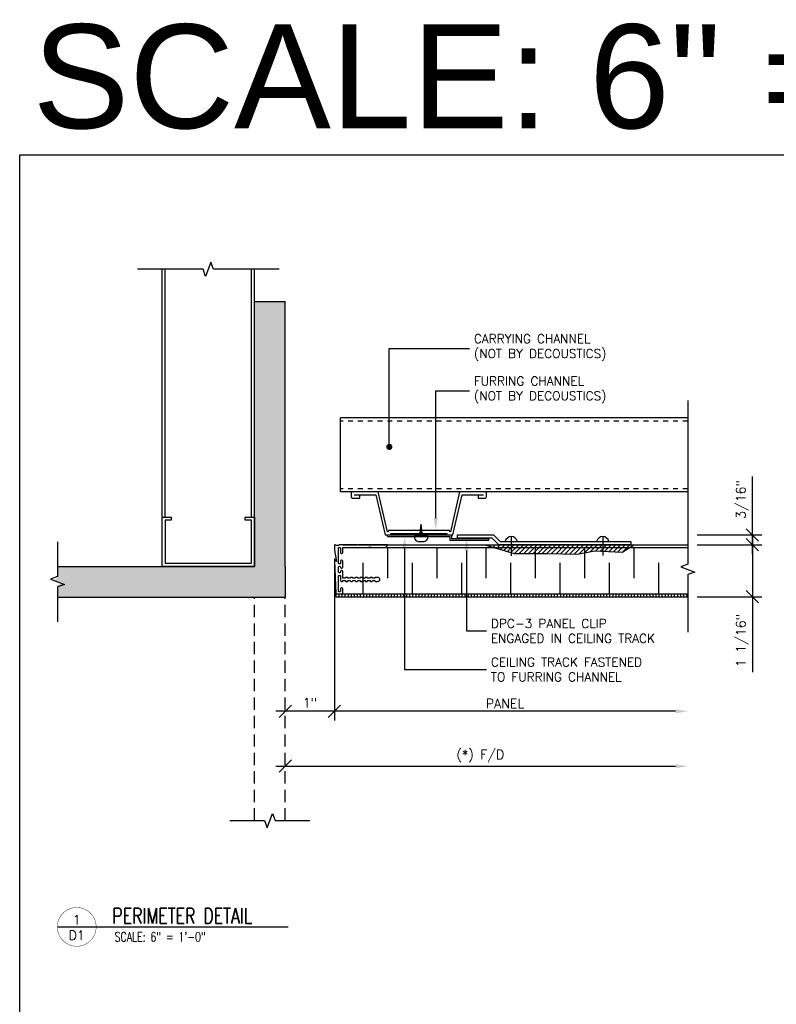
# Model space of a CAD drawing. Header units: inches. Extents: x 31 to 585, y 3457 to 3603.
# Tile 8 of 24: x 225 to 240, y 3510 to 3530. Entities that reach past the tile are written whole.
import ezdxf
from ezdxf import colors
from ezdxf.entities.mleader import LeaderData, LeaderLine
from ezdxf.enums import TextEntityAlignment as Align
from ezdxf.math import Vec2, Vec3

# ---------------------------------------------------------------- set-up
doc = ezdxf.new("R2010")
doc.units = ezdxf.units.IN
doc.header["$MEASUREMENT"] = 0
doc.linetypes.add('HIDDEN', pattern=[0.375, 0.25, -0.125])
for name, color, linetype in [('1-ARCH', 1, 'Continuous'), ('1-DIM', 4, 'Continuous'), ('1-MOUNT', 155, 'Continuous'), ('1-PANEL', 6, 'Continuous'), ('1-TEXT', 2, 'Continuous'), ('1-TITLE', 4, 'Continuous')]:
    doc.layers.add(name, color=color, linetype=linetype)
doc.styles.add('GEN NOTES', font='ARIALUNI.TTF')
doc.styles.add('TEXT', font='romans.shx')
doc.dimstyles.new('DIM 6-12', dxfattribs={"dimscale": 2, "dimtxt": 0.09375, "dimasz": 0.125, "dimexe": 0.09375, "dimexo": 0.09375, "dimgap": 0.03125, "dimtad": 1, "dimdec": 4, "dimzin": 3, "dimdsep": 46, "dimlunit": 5, "dimtxsty": 'TEXT', "dimblk": 'OBLIQUE', "dimcen": 0.09375, "dimdle": 0.09375, "dimclrd": 256, "dimclre": 4, "dimclrt": 2, "dimadec": 0, "dimazin": 0, "dimtfac": 1, "dimtdec": 4, "dimtmove": 0, "dimatfit": 3, "dimfxl": 0, "dimfrac": 2, "dimtolj": 1, "dimtzin": 0, "dimlwd": -1, "dimlwe": -1, "dimarcsym": 0})

# ---------------------------------------------------------------- blocks, each defined once
blk = doc.blocks.new('SCREW-S')
for p in [(-0.025, 0), (0.025, 0)]:
    blk.add_line(p, (0, -0.241))
blk.add_lwpolyline([(-0.128, 0), (-0.128, 0.011, -0.414214), (-0.043, 0.096), (0.043, 0.096, -0.414214), (0.128, 0.011), (0.128, 0)], format="xyb", close=True)
for points in [[(0.023, -0.016), (-0.024, -0.007)], [(0.021, -0.031), (-0.022, -0.023)], [(0.02, -0.047), (-0.021, -0.039)], [(0.018, -0.062), (-0.019, -0.055)], [(0.017, -0.078), (-0.017, -0.071)], [(0.015, -0.093), (-0.016, -0.087)], [(0.014, -0.109), (-0.014, -0.103)], [(0.012, -0.124), (-0.012, -0.12)], [(0.01, -0.14), (-0.011, -0.136)], [(0.009, -0.155), (-0.009, -0.152)], [(0.007, -0.171), (-0.007, -0.168)], [(0.006, -0.186), (-0.006, -0.184)], [(0.004, -0.202), (-0.004, -0.2)], [(0.002, -0.217), (-0.003, -0.216)], [(0.001, -0.233), (-0.001, -0.233)]]:
    blk.add_lwpolyline(points)
blk = doc.blocks.new('*X18')
at = {"color": 0}
for p, q in [((4.737, 5.886), (4.764, 5.913)), ((4.805, 5.866), (4.853, 5.913)), ((4.874, 5.846), (4.941, 5.913)), ((4.942, 5.826), (5.029, 5.913)), ((5.01, 5.805), (5.118, 5.913)), ((5.078, 5.785), (5.152, 5.859)), ((5.152, 5.771), (5.295, 5.913)), ((5.152, 5.859), (5.206, 5.913)), ((5.215, 5.745), (5.383, 5.913)), ((5.303, 5.745), (5.471, 5.913)), ((5.392, 5.745), (5.56, 5.913)), ((5.48, 5.745), (5.648, 5.913)), ((5.569, 5.745), (5.733, 5.91)), ((5.733, 5.821), (5.825, 5.913)), ((5.733, 5.91), (5.737, 5.913)), ((5.745, 5.745), (5.913, 5.913)), ((5.834, 5.745), (6.002, 5.913)), ((5.921, 5.744), (6.09, 5.913)), ((6.008, 5.743), (6.178, 5.913)), ((6.095, 5.741), (6.267, 5.913)), ((6.182, 5.74), (6.355, 5.913)), ((6.269, 5.739), (6.444, 5.913)), ((6.356, 5.737), (6.532, 5.913)), ((6.45, 5.743), (6.62, 5.913)), ((6.559, 5.764), (6.709, 5.913)), ((6.669, 5.785), (6.733, 5.849)), ((6.733, 5.849), (6.797, 5.913)), ((6.77, 5.798), (6.886, 5.913)), ((6.854, 5.794), (6.9, 5.839)), ((6.9, 5.839), (6.974, 5.913)), ((6.938, 5.789), (7.062, 5.913)), ((7.023, 5.785), (7.151, 5.913)), ((7.107, 5.781), (7.239, 5.913)), ((7.191, 5.777), (7.328, 5.913)), ((7.278, 5.775), (7.416, 5.913)), ((5.146, 5.765), (5.152, 5.771)), ((5.657, 5.745), (5.733, 5.821))]:
    blk.add_line(p, q, dxfattribs=at)
blk = doc.blocks.new('DPC3-LS')
at = {"layer": '1-MOUNT', "linetype": 'Continuous'}
blk.add_lwpolyline([(-0.188, 0), (-0.188, 0.688), (-0.062, 0.812), (-0.062, 3.312), (0, 3.312), (0, 0.787), (-0.125, 0.662), (-0.125, 0)], close=True, dxfattribs=at)
for centre in [(-0.036, 2.774), (-0.036, 1.026)]:
    blk.add_arc(centre, 0.12, 102.6804, 257.3196, dxfattribs=at)
blk = doc.blocks.new('_Oblique')
at = {"color": 0, "linetype": 'ByBlock', "lineweight": -2}
blk.add_line((-0.5, -0.5), (0.5, 0.5), dxfattribs=at)
blk = doc.blocks.new('*D29')
at = {"layer": '1-DIM', "color": 4, "transparency": 16777216}
blk.add_line((230.918, 3518.875), (230.918, 3515.586), dxfattribs=at)
at = {"layer": '1-DIM', "transparency": 16777216}
blk.add_line((237.843, 3515.773), (230.73, 3515.773), dxfattribs=at)
blk.add_solid([(237.843, 3515.815), (237.843, 3515.732), (238.093, 3515.773)], dxfattribs=at)
at = {"layer": 'Defpoints', "color": 0, "transparency": 16777216}
for p in [(230.918, 3519.062), (230.918, 3515.773), (238.093, 3515.773)]:
    blk.add_point(p, dxfattribs=at)
at = {"layer": '1-DIM', "transparency": 16777216, "xscale": 0.25, "yscale": 0.25, "zscale": 0.25, "rotation": 180}
blk.add_blockref('_Oblique', (230.918, 3515.773), dxfattribs=at)
at = {"layer": '1-DIM', "color": 2, "transparency": 16777216, "insert": (234.38, 3515.93), "char_height": 0.1875, "attachment_point": 5, "style": 'TEXT', "bg_fill": 3, "box_fill_scale": 1.25, "bg_fill_color": 256, "bg_fill_true_color": 13158600, "bg_fill_transparency": 0}
blk.add_mtext('\\A1;PANEL', dxfattribs=at)
blk = doc.blocks.new('*D30')
at = {"layer": '1-DIM', "transparency": 16777216}
blk.add_line((229.73, 3514.66), (237.843, 3514.66), dxfattribs=at)
blk.add_solid([(237.843, 3514.701), (237.843, 3514.618), (238.093, 3514.66)], dxfattribs=at)
at = {"layer": 'Defpoints', "color": 0, "transparency": 16777216}
for p in [(229.918, 3514.66), (238.093, 3514.66), (238.093, 3514.66)]:
    blk.add_point(p, dxfattribs=at)
at = {"layer": '1-DIM', "transparency": 16777216, "xscale": 0.25, "yscale": 0.25, "zscale": 0.25, "rotation": 180}
blk.add_blockref('_Oblique', (229.918, 3514.66), dxfattribs=at)
at = {"layer": '1-DIM', "color": 2, "transparency": 16777216, "insert": (233.88, 3514.865), "char_height": 0.1875, "attachment_point": 5, "style": 'TEXT', "bg_fill": 3, "box_fill_scale": 1.25, "bg_fill_color": 256, "bg_fill_true_color": 13158600, "bg_fill_transparency": 0}
blk.add_mtext('\\A1;(*) F/D', dxfattribs=at)
blk = doc.blocks.new('*D31')
at = {"layer": '1-DIM', "color": 4, "transparency": 16777216}
blk.add_line((230.918, 3518.875), (230.918, 3515.586), dxfattribs=at)
at = {"layer": '1-DIM', "transparency": 16777216}
blk.add_line((231.105, 3515.773), (229.73, 3515.773), dxfattribs=at)
at = {"layer": 'Defpoints', "color": 0, "transparency": 16777216}
for p in [(230.918, 3519.062), (229.918, 3515.773), (229.918, 3515.773)]:
    blk.add_point(p, dxfattribs=at)
at = {"layer": '1-DIM', "transparency": 16777216, "xscale": 0.25, "yscale": 0.25, "zscale": 0.25, "rotation": 180}
blk.add_blockref('_Oblique', (229.918, 3515.773), dxfattribs=at)
at = {"layer": '1-DIM', "transparency": 16777216, "xscale": 0.25, "yscale": 0.25, "zscale": 0.25}
blk.add_blockref('_Oblique', (230.918, 3515.773), dxfattribs=at)
at = {"layer": '1-DIM', "color": 2, "transparency": 16777216, "insert": (230.418, 3515.947), "char_height": 0.1875, "attachment_point": 5, "style": 'TEXT', "bg_fill": 3, "box_fill_scale": 1.25, "bg_fill_color": 256, "bg_fill_true_color": 13158600, "bg_fill_transparency": 0}
blk.add_mtext('\\A1;1"', dxfattribs=at)
blk = doc.blocks.new('*U43')
at = {"layer": '1-TEXT', "color": 2, "style": 'TEXT'}
blk.add_attdef('VIEWNAME', (0.89, 0.061), '', height=0.25, dxfattribs=at)
at = {"layer": '1-TEXT', "style": 'TEXT'}
for tag, p in [('NOTE1', (0.926, -0.281)), ('NOTE2', (0.926, -0.463)), ('NOTE3', (0.926, -0.655)), ('NOTE4', (0.926, -0.832))]:
    blk.add_attdef(tag, p, '', height=0.125, dxfattribs=at)
blk.add_wipeout([(0.314, 0.314), (0.236, 0.304), (0.163, 0.275), (0.099, 0.229), (0.049, 0.168), (0.015, 0.097), (0.001, 0.02), (0.006, -0.059), (0.03, -0.134), (0.072, -0.2), (0.13, -0.254), (0.199, -0.292), (0.275, -0.312), (0.354, -0.312), (0.43, -0.292), (0.499, -0.254), (0.556, -0.2), (0.599, -0.134), (0.623, -0.059), (0.628, 0.02), (0.613, 0.097), (0.58, 0.168), (0.529, 0.229), (0.466, 0.275), (0.392, 0.304)])
at = {"layer": '1-TITLE', "const_width": 0.00651}
blk.add_lwpolyline([(0, 0, 1), (0.628, 0, 0.414214), (0.314, 0.314, 0.414214), (0, 0, 2.926408)], format="xyb", dxfattribs=at)
at = {"layer": '1-TITLE', "const_width": 0.02}
blk.add_lwpolyline([(0, 0), (3.739, 0)], dxfattribs=at)
at = {"layer": '1-TEXT', "style": 'TEXT'}
for tag, p in [('DETAIL#', (0.301, 0.094)), ('SHEET#', (0.306, -0.207))]:
    blk.add_attdef(tag, text='', height=0.125, dxfattribs=at).set_placement(p, align=Align.CENTER)
blk = doc.blocks.new('_Dot')
at = {"color": 0, "linetype": 'ByBlock', "lineweight": -2}
blk.add_line((-0.5, 0), (-1, 0), dxfattribs=at)
at = {"color": 0, "linetype": 'ByBlock', "const_width": 0.5}
blk.add_lwpolyline([(-0.25, 0, 1), (0.25, 0, 1)], format="xyb", close=True, dxfattribs=at)
blk = doc.blocks.new('*D63')
at = {"layer": '1-DIM', "transparency": 16777216}
for p, q in [((239.405, 3519.34), (239.405, 3518.097)), ((239.405, 3518.097), (239.405, 3516.57))]:
    blk.add_line(p, q, dxfattribs=at)
at = {"layer": '1-DIM', "color": 4, "transparency": 16777216}
for p, q in [((238.28, 3519.152), (239.593, 3519.152)), ((238.28, 3518.097), (239.593, 3518.097))]:
    blk.add_line(p, q, dxfattribs=at)
at = {"layer": 'Defpoints', "color": 0, "transparency": 16777216}
for p in [(238.093, 3519.152), (238.093, 3518.097), (239.405, 3518.097)]:
    blk.add_point(p, dxfattribs=at)
at = {"layer": '1-DIM', "transparency": 16777216, "xscale": 0.25, "yscale": 0.25, "zscale": 0.25}
for p, rotation in [((239.405, 3519.152), 90), ((239.405, 3518.097), 270)]:
    blk.add_blockref('_Oblique', p, dxfattribs=dict(at, rotation=rotation))
at = {"layer": '1-DIM', "color": 2, "transparency": 16777216, "insert": (239.2, 3517.209), "char_height": 0.1875, "attachment_point": 5, "rotation": 90, "style": 'TEXT', "bg_fill": 3, "box_fill_scale": 1.25, "bg_fill_color": 256, "bg_fill_true_color": 13158600, "bg_fill_transparency": 0}
blk.add_mtext('\\A1;1 1/16"', dxfattribs=at)
blk = doc.blocks.new('*D64')
at = {"layer": '1-DIM', "transparency": 16777216}
for p, q in [((239.405, 3519.352), (239.405, 3520.539)), ((239.405, 3518.965), (239.405, 3519.352))]:
    blk.add_line(p, q, dxfattribs=at)
at = {"layer": '1-DIM', "color": 4, "transparency": 16777216}
for p, q in [((238.28, 3519.352), (239.593, 3519.352)), ((238.28, 3519.152), (239.593, 3519.152))]:
    blk.add_line(p, q, dxfattribs=at)
at = {"layer": 'Defpoints', "color": 0, "transparency": 16777216}
for p in [(238.093, 3519.352), (239.405, 3519.352), (238.093, 3519.152)]:
    blk.add_point(p, dxfattribs=at)
at = {"layer": '1-DIM', "transparency": 16777216, "xscale": 0.25, "yscale": 0.25, "zscale": 0.25}
for p, rotation in [((239.405, 3519.352), 90), ((239.405, 3519.152), 270)]:
    blk.add_blockref('_Oblique', p, dxfattribs=dict(at, rotation=rotation))
at = {"layer": '1-DIM', "color": 2, "transparency": 16777216, "insert": (239.2, 3520.07), "char_height": 0.1875, "attachment_point": 5, "rotation": 90, "style": 'TEXT', "bg_fill": 3, "box_fill_scale": 1.25, "bg_fill_color": 256, "bg_fill_true_color": 13158600, "bg_fill_transparency": 0}
blk.add_mtext('\\A1;3/16"', dxfattribs=at)

msp = doc.modelspace()

# ---------------------------------------------------------------- linework, layer by layer
at = {"layer": '1-ARCH', "color": 8}
for p, q in [((227.4178, 3519.71482), (227.4178, 3524.7437)), ((227.4803, 3519.71482), (227.4803, 3524.7437)), ((229.2303, 3519.71482), (229.2303, 3524.7437)), ((229.2928, 3518.71482), (229.2928, 3524.7437))]:
    msp.add_line(p, q, dxfattribs=at)
at = {"layer": '1-ARCH'}
for p, q in [((229.2928, 3524.08982), (229.9178, 3524.08982)), ((229.2928, 3518.71482), (229.2928, 3524.08982)), ((229.9178, 3518.71482), (229.9178, 3524.08982)), ((225.29367, 3518.71482), (229.2928, 3518.71482))]:
    msp.add_line(p, q, dxfattribs=at)
at = {"layer": '1-ARCH', "linetype": 'HIDDEN'}
msp.add_line((229.2928, 3513.55541), (229.2928, 3518.08982), dxfattribs=at)
at = {"layer": '1-ARCH', "color": 8}
msp.add_lwpolyline([(227.4178, 3519.71482), (227.6053, 3519.71482), (227.6053, 3519.65232), (227.4803, 3519.65232), (227.4803, 3518.77732), (229.2303, 3518.77732), (229.2303, 3519.65232), (229.1053, 3519.65232), (229.1053, 3519.71482), (229.2928, 3519.71482), (229.2928, 3518.71482), (227.4178, 3518.71482)], close=True, dxfattribs=at)
at = {"layer": '1-DIM'}
for points in [[(229.7928, 3524.7437), (228.46077, 3524.7437), (228.40803, 3524.88859), (228.30256, 3524.59881), (228.24983, 3524.7437), (226.9178, 3524.7437)], [(225.29367, 3519.21482), (225.29367, 3518.50779), (225.14879, 3518.45506), (225.43856, 3518.34959), (225.29367, 3518.29685), (225.29367, 3517.58982)], [(228.7928, 3513.55541), (229.49983, 3513.55541), (229.55256, 3513.41052), (229.65803, 3513.70029), (229.71077, 3513.55541), (230.4178, 3513.55541)]]:
    msp.add_lwpolyline(points, dxfattribs=at)
at = {"layer": '1-MOUNT', "color": 8}
for p, q in [((238.09275, 3521.72649), (231.0428, 3521.72649)), ((231.0428, 3520.22649), (231.0428, 3521.72649)), ((238.09275, 3520.22649), (231.0428, 3520.22649))]:
    msp.add_line(p, q, dxfattribs=at)
at = {"layer": '1-MOUNT', "color": 8, "linetype": 'HIDDEN', "ltscale": 0.125}
for p, q in [((238.09275, 3521.66399), (231.0428, 3521.66399)), ((238.09275, 3520.28899), (231.0428, 3520.28899))]:
    msp.add_line(p, q, dxfattribs=at)
at = {"layer": '1-MOUNT'}
for p, q in [((231.996, 3519.31831), (231.996, 3519.35151)), ((231.996, 3519.35151), (233.30334, 3519.35151)), ((231.996, 3519.31831), (233.27014, 3519.31831)), ((233.27014, 3519.2395), (233.27014, 3519.31831)), ((233.30334, 3519.2727), (233.30334, 3519.35151)), ((234.04525, 3519.2727), (233.30334, 3519.2727)), ((234.04525, 3519.2727), (234.04525, 3519.2395)), ((234.50791, 3519.31831), (234.50791, 3518.92523)), ((236.36461, 3519.31831), (236.36461, 3518.93631)), ((234.04525, 3519.2395), (233.27014, 3519.2395))]:
    msp.add_line(p, q, dxfattribs=at)
at = {"layer": '1-MOUNT', "color": 1}
msp.add_lwpolyline([(233.83536, 3520.16399), (233.83536, 3520.10149), (233.98277, 3520.10149, 0.41421356), (234.00807, 3520.12679), (234.00807, 3520.2012, 0.41421356), (233.98277, 3520.22649), (233.45835, 3520.22649), (233.27085, 3519.41399), (233.25823, 3519.41399), (233.25102, 3519.44524), (232.01512, 3519.44524), (232.00791, 3519.41399), (231.99529, 3519.41399), (231.80779, 3520.22649), (231.28337, 3520.22649, 0.41421356), (231.25807, 3520.2012), (231.25807, 3520.12679, 0.41421356), (231.28337, 3520.10149), (231.43078, 3520.10149), (231.43078, 3520.16399)], format="xyb", dxfattribs=at)
msp.add_lwpolyline([(231.32057, 3520.16399), (231.75807, 3520.16399), (231.94557, 3519.35149), (232.05763, 3519.35149), (232.06484, 3519.38274), (233.2013, 3519.38274), (233.20851, 3519.35149), (233.32057, 3519.35149), (233.50807, 3520.16399), (233.94557, 3520.16399)], dxfattribs=at)
at = {"layer": '1-MOUNT', "color": 8}
msp.add_lwpolyline([(233.97187, 3519.15232), (234.56952, 3518.97392), (235.23956, 3518.97392), (235.85216, 3518.96436), (236.19675, 3519.03132), (236.7615, 3519.00262), (237.00269, 3519.15232)], dxfattribs=at)
at = {"layer": '1-PANEL', "color": 8}
for p, q in [((231.99428, 3519.09689), (231.99428, 3518.47189)), ((232.99428, 3519.09689), (232.99428, 3518.47189)), ((233.99428, 3519.09689), (233.99428, 3518.47189)), ((234.99428, 3519.09689), (234.99428, 3518.47189)), ((235.99428, 3519.09689), (235.99428, 3518.47189)), ((231.49428, 3518.78439), (231.49428, 3518.15939)), ((232.49428, 3518.78439), (232.49428, 3518.15939)), ((233.49428, 3518.78439), (233.49428, 3518.15939)), ((234.49428, 3518.78439), (234.49428, 3518.15939)), ((235.49428, 3518.78439), (235.49428, 3518.15939))]:
    msp.add_line(p, q, dxfattribs=at)
at = {"layer": 'Defpoints', "color": 3}
msp.add_lwpolyline([(224.52641, 3527.06477), (283.76922, 3527.06477), (283.76922, 3481.06477), (224.52641, 3481.06477)], close=True, dxfattribs=at)

# ---------------------------------------------------------------- block references
at = {"layer": '1-MOUNT'}
for name, p, xscale, yscale, zscale, rotation in [('SCREW-S', (232.67709, 3519.31831), -1.06232294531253, 1.062322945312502, 1.0623229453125, 180), ('DPC3-LS', (233.4178, 3519.15232), 1.062322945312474, 1.062322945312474, 1.062322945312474, 269.9999999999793)]:
    msp.add_blockref(name, p, dxfattribs=dict(at, xscale=xscale, yscale=yscale, zscale=zscale, rotation=rotation))
at = {"layer": '1-MOUNT', "color": 8, "xscale": 1.06232294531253, "yscale": 1.06232294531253, "zscale": 1.06232294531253}
msp.add_blockref('*X18', (229.03478, 3512.87045), dxfattribs=at)

# ---------------------------------------------------------------- texts
at = {"layer": '1-TEXT', "insert": (223.60346, 3528.64552), "char_height": 2.109375, "width": 58.693524, "attachment_point": 4, "style": 'GEN NOTES'}
msp.add_mtext('\\pi1.1839;SCALE: 6" = 1\'-0" :  TYP. DETAILS-D SIZE ', dxfattribs=at)

# ---------------------------------------------------------------- leaders
at = {"layer": '1-TEXT'}
ml = msp.add_multileader_mtext('Standard', dxfattribs=at)
ml.set_content('CARRYING CHANNEL \\P(NOT BY DECOUSTICS)', color=256, style='TEXT')
ml.set_leader_properties(color=4, linetype='ByLayer', lineweight=-1)
ml.set_arrow_properties(name='DOT')
ml.build(insert=Vec2(0, 0))
ml.multileader.update_dxf_attribs({"text_left_attachment_type": 2, "text_right_attachment_type": 2, "dogleg_length": 0.36, "arrow_head_size": 0.125})
ctx = ml.context
ctx.base_point, ctx.char_height, ctx.arrow_head_size, ctx.landing_gap_size, ctx.plane_origin = Vec3(233.65867, 3523.13705), 0.18, 0.125, 0.09, Vec3(232.60088, 3522.35608)
ctx.left_attachment, ctx.right_attachment = 2, 2
notes = []
notes.append((ctx, [(0, (1, 1, 0), (232.03141, 3523.13705), (1, 0), 1.62726, [(0, [(232.03141, 3521.13805)], 0, [])])]))
ctx.mtext.insert, ctx.mtext.width, ctx.mtext.defined_height, ctx.mtext.flow_direction = Vec3(233.74867, 3523.42419), 3.6190957, 0.62826, 5
ml = msp.add_multileader_mtext('Standard', dxfattribs=at)
ml.set_content('FURRING CHANNEL\\P(NOT BY DECOUSTICS)', color=256, style='TEXT')
ml.set_leader_properties(color=4, linetype='ByLayer', lineweight=-1)
ml.build(insert=Vec2(0, 0))
ml.multileader.update_dxf_attribs({"text_left_attachment_type": 2, "text_right_attachment_type": 2, "dogleg_length": 0.36, "arrow_head_size": 0.25})
ctx = ml.context
ctx.base_point, ctx.char_height, ctx.arrow_head_size, ctx.landing_gap_size, ctx.plane_origin = Vec3(233.65867, 3522.27853), 0.18, 0.25, 0.09, Vec3(233.54444, 3521.49756)
ctx.left_attachment, ctx.right_attachment = 2, 2
notes.append((ctx, [(0, (1, 1, 0), (232.97497, 3522.27853), (1, 0), 0.6837, [(0, [(232.97497, 3519.44524)], 0, [])])]))
ctx.mtext.insert, ctx.mtext.width, ctx.mtext.defined_height, ctx.mtext.flow_direction = Vec3(233.74867, 3522.56567), 3.6190957, 0.62826, 5
for ctx, leaders in notes:
    for number, flags, end, landing, length, lines in leaders:
        leader = LeaderData()
        leader.index, (leader.has_last_leader_line, leader.has_dogleg_vector, leader.attachment_direction) = number, flags
        leader.last_leader_point, leader.dogleg_vector, leader.dogleg_length = Vec3(end), Vec3(landing), length
        for number, points, colour, breaks in lines:
            line = LeaderLine()
            line.index, line.vertices, line.color, line.breaks = number, Vec3.list(points), colors.encode_raw_color(colour), breaks
            leader.lines.append(line)
        ctx.leaders.append(leader)

# ---------------------------------------------------------------- next in the draw order: block references
at = {"layer": '1-TITLE'}
ref = msp.add_blockref('*U43', (225.29134, 3511.39751), dxfattribs=dict(at, xscale=1.254172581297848, yscale=1.254172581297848, zscale=1.254172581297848))
ref.add_attrib('VIEWNAME', 'PERIMETER DETAIL', (226.40768, 3511.46667), dxfattribs={"color": 2, "height": 0.312495, "style": 'TEXT', "width": 0.75})
ref.add_attrib('DETAIL#', '1', dxfattribs={"color": 2, "height": 0.1875, "style": 'TEXT'}).set_placement((225.68543, 3511.54128), align=Align.MIDDLE_CENTER)
ref.add_attrib('SHEET#', 'D1', dxfattribs={"color": 2, "height": 0.1875, "style": 'TEXT'}).set_placement((225.68543, 3511.22773), align=Align.MIDDLE_CENTER)
ref.add_attrib('NOTE1', 'SCALE: 6" = 1\'-0"', dxfattribs={"color": 2, "height": 0.1875, "style": 'TEXT', "width": 0.75}).set_placement((226.45288, 3511.04552), align=Align.BOTTOM_LEFT)

# ---------------------------------------------------------------- next in the draw order: dimensions: what is measured, and where the dimension line sits
at = {"layer": '1-DIM'}
dim = msp.add_linear_dim(base=(230.9178, 3515.77336), p1=(238.09275, 3515.77336), p2=(230.9178, 3519.06238), text='PANEL', dimstyle='DIM 6-12', override={"dimpost": '"', "dimblk2": 'Oblique', "dimsah": 1}, dxfattribs=at)
dim.commit()
dim.dimension.update_dxf_attribs({"geometry": '*D29', "text_midpoint": (234.38028, 3515.92961)})
dim = msp.add_linear_dim(base=(238.09275, 3514.65979), p1=(229.9178, 3514.65979), p2=(238.09275, 3514.65979), angle=180, text='(*) F/D', dimstyle='DIM 6-12', override={"dimpost": '"', "dimblk1": 'Oblique', "dimsah": 1}, dxfattribs=at)
dim.commit()
dim.dimension.update_dxf_attribs({"geometry": '*D30', "text_midpoint": (233.88028, 3514.86514)})

# ---------------------------------------------------------------- next in the draw order: hatches: boundary and pattern name
at = {"layer": '1-PANEL'}
h = msp.add_hatch(dxfattribs=at)
h.set_pattern_fill('ANSI31', color=8, scale=0.5, angle=45, style=0)
h.set_pattern_definition([(90, (-240.23793, 3258.03601), (-0.0625, 1e-17), [])])
h.paths.add_polyline_path([(238.09275, 3518.15939), (230.94355, 3518.15939), (230.94355, 3518.09689), (238.09275, 3518.09689)])

# ---------------------------------------------------------------- next in the draw order: linework, layer by layer
at = {"layer": '1-DIM'}
msp.add_lwpolyline([(238.09275, 3522.07958), (238.09275, 3518.75779), (237.94787, 3518.70506), (238.23764, 3518.59959), (238.09275, 3518.54685), (238.09275, 3517.3757)], dxfattribs=at)
at = {"layer": '1-PANEL', "linetype": 'Continuous'}
msp.add_line((231.08935, 3519.15232), (238.09275, 3519.15232), dxfattribs=at)
at = {"layer": '1-PANEL'}
for p, q in [((231.08935, 3519.09689), (238.09275, 3519.09689)), ((230.94355, 3518.15939), (238.09275, 3518.15939)), ((230.94355, 3518.15939), (230.94355, 3518.09689)), ((230.94355, 3518.09689), (238.09275, 3518.09689))]:
    msp.add_line(p, q, dxfattribs=at)
at = {"layer": '1-PANEL', "color": 8}
for p, q in [((236.99428, 3519.09689), (236.99428, 3518.47189)), ((236.49428, 3518.78439), (236.49428, 3518.15939)), ((237.49428, 3518.78439), (237.49428, 3518.15939))]:
    msp.add_line(p, q, dxfattribs=at)
at = {"layer": '1-PANEL', "color": 7}
msp.add_lwpolyline([(230.9178, 3519.14231), (230.9178, 3519.06238, 0.04254503), (230.9195, 3519.04238), (230.95904, 3518.81219), (230.935, 3518.83237, 0.64926792), (230.91857, 3518.82436), (230.94355, 3518.16319, 0.40414051), (230.94748, 3518.15939), (231.08541, 3518.15939, 0.41421356), (231.08935, 3518.16333), (231.08935, 3518.26097, 0.41421356), (231.06967, 3518.28065), (231.05904, 3518.28065, 0.41421356), (231.03935, 3518.26097), (231.03935, 3518.20916, -0.41421356), (231.02935, 3518.19916), (231.0088, 3518.19916, -0.41421356), (230.9988, 3518.20916), (230.9988, 3518.52065, -0.41421356), (231.0088, 3518.53065), (231.02935, 3518.53065, -0.41421356), (231.03935, 3518.52065), (231.03935, 3518.42908, 0.41421356), (231.05904, 3518.40939), (231.07951, 3518.40939, 0.41421356), (231.08935, 3518.41924), (231.08935, 3518.42439), (231.13935, 3518.42439), (231.13935, 3518.41924, 0.41421356), (231.14919, 3518.40939), (231.17951, 3518.40939, 0.41421356), (231.18935, 3518.41924), (231.18935, 3518.42439), (231.23935, 3518.42439), (231.23935, 3518.41924, 0.41421356), (231.24919, 3518.40939), (231.27951, 3518.40939, 0.41421356), (231.28935, 3518.41924), (231.28935, 3518.42439), (231.33935, 3518.42439), (231.33935, 3518.41924, 0.41421356), (231.34919, 3518.40939), (231.37951, 3518.40939, 0.41421356), (231.38935, 3518.41924), (231.38935, 3518.42439), (231.43935, 3518.42439), (231.43935, 3518.41924, 0.41421356), (231.44919, 3518.40939), (231.47951, 3518.40939, 0.41421356), (231.48935, 3518.41924), (231.48935, 3518.42439), (231.53935, 3518.42439), (231.53935, 3518.41924, 0.41421356), (231.54919, 3518.40939), (231.57951, 3518.40939, 0.41421356), (231.58935, 3518.41924), (231.58935, 3518.42439), (231.63935, 3518.42439), (231.63935, 3518.41924, 0.41421356), (231.64919, 3518.40939), (231.67951, 3518.40939, 0.41421356), (231.68935, 3518.41924), (231.68935, 3518.42439), (231.73935, 3518.42439), (231.73935, 3518.41924, 0.41421356), (231.74919, 3518.40939), (231.79935, 3518.40939, 1), (231.79935, 3518.48939), (231.78935, 3518.48939), (231.74919, 3518.48939, 0.41421356), (231.73935, 3518.47955), (231.73935, 3518.47439), (231.68935, 3518.47439), (231.68935, 3518.47955, 0.41421356), (231.67951, 3518.48939), (231.64919, 3518.48939, 0.41421356), (231.63935, 3518.47955), (231.63935, 3518.47439), (231.58935, 3518.47439), (231.58935, 3518.47955, 0.41421356), (231.57951, 3518.48939), (231.54919, 3518.48939, 0.41421356), (231.53935, 3518.47955), (231.53935, 3518.47439), (231.48935, 3518.47439), (231.48935, 3518.47955, 0.41421356), (231.47951, 3518.48939), (231.44919, 3518.48939, 0.41421356), (231.43935, 3518.47955), (231.43935, 3518.47439), (231.38935, 3518.47439), (231.38935, 3518.47955, 0.41421356), (231.37951, 3518.48939), (231.34919, 3518.48939, 0.41421356), (231.33935, 3518.47955), (231.33935, 3518.47439), (231.28935, 3518.47439), (231.28935, 3518.47955, 0.41421356), (231.27951, 3518.48939), (231.24919, 3518.48939, 0.41421356), (231.23935, 3518.47955), (231.23935, 3518.47439), (231.18935, 3518.47439), (231.18935, 3518.47955, 0.41421356), (231.17951, 3518.48939), (231.14919, 3518.48939, 0.41421356), (231.13935, 3518.47955), (231.13935, 3518.47439), (231.08935, 3518.47439), (231.08935, 3518.60959, 0.41421356), (231.06967, 3518.62928), (231.05904, 3518.62928, 0.41421356), (231.03935, 3518.60959), (231.03935, 3518.60034, -0.41421356), (231.01967, 3518.58065), (231.01848, 3518.58065, -0.41421356), (230.9988, 3518.60034), (230.9988, 3518.69601, -0.41421356), (231.01848, 3518.71569), (231.01967, 3518.71569, -0.41421356), (231.03935, 3518.69601), (231.03935, 3518.69601, 0.41421356), (231.05904, 3518.67632), (231.06967, 3518.67632, 0.41421356), (231.08935, 3518.69601), (231.08935, 3518.81727, 0.41421356), (231.06967, 3518.83695), (231.05904, 3518.83695, 0.41421356), (231.03935, 3518.81727), (231.03935, 3518.77569, -0.41421356), (231.02935, 3518.76569), (231.0088, 3518.76569, -0.41421356), (230.9988, 3518.77569), (230.9988, 3519.08719, -0.41421356), (231.0088, 3519.09719), (231.02935, 3519.09719, -0.41421356), (231.03935, 3519.08719), (231.03935, 3518.99561, 0.41421356), (231.05904, 3518.97593), (231.06967, 3518.97593, 0.41421356), (231.08935, 3518.99561), (231.08935, 3519.09719), (231.56257, 3519.09719), (231.64742, 3519.11215), (231.64742, 3519.08735), (231.70324, 3519.09719), (231.93091, 3519.09719, 0.26047061), (231.99619, 3519.1377, 0.57143672), (231.98758, 3519.15231), (231.40008, 3519.15231), (231.39024, 3519.14246), (231.3804, 3519.15231), (231.02928, 3519.15231, 0.29774875), (231.00638, 3519.13735), (230.95639, 3519.13735), (230.9328, 3519.15097, 0.57735027)], format="xyb", close=True, dxfattribs=at)

# ---------------------------------------------------------------- next in the draw order: leaders
at = {"layer": '1-TEXT'}
ml = msp.add_multileader_mtext('Standard', dxfattribs=at)
ml.set_content('CEILING TRACK FASTENED TO FURRING CHANNEL', color=256, style='TEXT')
ml.set_leader_properties(color=4, linetype='ByLayer', lineweight=-1)
ml.build(insert=Vec2(0, 0))
ml.multileader.update_dxf_attribs({"text_left_attachment_type": 2, "text_right_attachment_type": 2, "dogleg_length": 0.36, "arrow_head_size": 0.25})
ctx = ml.context
ctx.base_point, ctx.char_height, ctx.arrow_head_size, ctx.landing_gap_size, ctx.plane_origin = Vec3(234.00398, 3516.62053), 0.18, 0.25, 0.09, Vec3(233.88975, 3515.83956)
ctx.left_attachment, ctx.right_attachment = 2, 2
notes = []
notes.append((ctx, [(0, (1, 1, 0), (232.34116, 3516.62053), (1, 0), 1.66282, [(0, [(232.34116, 3519.31831)], 0, [])])]))
ctx.mtext.insert, ctx.mtext.width, ctx.mtext.defined_height, ctx.mtext.flow_direction = Vec3(234.09398, 3516.86053), 3.6190957, 0.62826, 5
ml = msp.add_multileader_mtext('Standard', dxfattribs=at)
ml.set_content('DPC-3 PANEL CLIP ENGAGED IN CEILING TRACK', color=256, style='TEXT')
ml.set_leader_properties(color=4, linetype='ByLayer', lineweight=-1)
ml.build(insert=Vec2(0, 0))
ml.multileader.update_dxf_attribs({"text_left_attachment_type": 2, "text_right_attachment_type": 2, "dogleg_length": 0.36, "arrow_head_size": 0.25})
ctx = ml.context
ctx.base_point, ctx.char_height, ctx.arrow_head_size, ctx.landing_gap_size, ctx.plane_origin = Vec3(234.00398, 3517.40368), 0.18, 0.25, 0.09, Vec3(233.88975, 3516.62271)
ctx.left_attachment, ctx.right_attachment = 2, 2
notes.append((ctx, [(0, (1, 1, 0), (233.59976, 3517.40368), (1, 0), 0.40423, [(0, [(233.6, 3519.28511)], 0, [])])]))
ctx.mtext.insert, ctx.mtext.width, ctx.mtext.defined_height, ctx.mtext.flow_direction = Vec3(234.09398, 3517.64368), 3.8245135, 0.54317, 5
for ctx, leaders in notes:
    for number, flags, end, landing, length, lines in leaders:
        leader = LeaderData()
        leader.index, (leader.has_last_leader_line, leader.has_dogleg_vector, leader.attachment_direction) = number, flags
        leader.last_leader_point, leader.dogleg_vector, leader.dogleg_length = Vec3(end), Vec3(landing), length
        for number, points, colour, breaks in lines:
            line = LeaderLine()
            line.index, line.vertices, line.color, line.breaks = number, Vec3.list(points), colors.encode_raw_color(colour), breaks
            leader.lines.append(line)
        ctx.leaders.append(leader)

# ---------------------------------------------------------------- next in the draw order: dimensions: what is measured, and where the dimension line sits
at = {"layer": '1-DIM'}
dim = msp.add_linear_dim(base=(239.40503, 3518.09689), p1=(238.09275, 3519.15232), p2=(238.09275, 3518.09689), angle=270, dimstyle='DIM 6-12', override={"dimpost": '"'}, dxfattribs=at)
dim.commit()
dim.dimension.update_dxf_attribs({"geometry": '*D63', "text_midpoint": (239.19967, 3517.2085)})
dim = msp.add_linear_dim(base=(229.9178, 3515.77336), p1=(230.9178, 3519.06238), p2=(229.9178, 3515.77336), dimstyle='DIM 6-12', override={"dimpost": '"'}, dxfattribs=at)
dim.commit()
dim.dimension.update_dxf_attribs({"geometry": '*D31', "text_midpoint": (230.4178, 3515.94747)})

# ---------------------------------------------------------------- next in the draw order: hatches: boundary and pattern name
at = {"layer": '1-ARCH'}
h = msp.add_hatch(dxfattribs=at)
h.set_pattern_fill('AR-SAND', color=8, scale=0.08, style=0)
h.set_pattern_definition([(37.5, (-1.12944, 1.12167), (-0.0050394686, 0.1541459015), [0, -0.1216, 0, -0.136, 0, -0.13]), (7.5, (-1.12944, 1.12167), (0.141582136, 0.225771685), [0, -0.0656, 0, -0.1096, 0, -0.042]), (327.5, (-1.22784, 1.12167), (0.249131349, 0.0004527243), [0, -0.04, 0, -0.144, 0, -0.188]), (317.5, (-1.22784, 1.12167), (0.240490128, 0.070214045), [0, -0.02, 0, -0.0944, 0, -0.108])])
h.paths.add_polyline_path([(229.9178, 3524.08982), (229.2928, 3524.08982), (229.2928, 3518.71482), (225.29367, 3518.71482), (225.29367, 3518.47263), (225.19708, 3518.43748), (225.39027, 3518.36717), (225.29367, 3518.33201), (225.29367, 3518.08982), (229.9178, 3518.08982), (229.9178, 3518.71482)])

# ---------------------------------------------------------------- next in the draw order: linework, layer by layer
for p in [(229.9178, 3518.71482), (225.29367, 3518.08982)]:
    msp.add_line(p, (229.9178, 3518.08982), dxfattribs=at)
at = {"layer": '1-ARCH', "linetype": 'HIDDEN'}
msp.add_line((229.9178, 3513.55541), (229.9178, 3518.08982), dxfattribs=at)

# ---------------------------------------------------------------- next in the draw order: dimensions: what is measured, and where the dimension line sits
at = {"layer": '1-DIM'}
dim = msp.add_linear_dim(base=(239.40503, 3519.35151), p1=(238.09275, 3519.15232), p2=(238.09275, 3519.35151), angle=90, dimstyle='DIM 6-12', override={"dimpost": '"'}, dxfattribs=at)
dim.commit()
dim.dimension.update_dxf_attribs({"geometry": '*D64', "text_midpoint": (239.19967, 3520.07026)})

doc.saveas('drawing.dxf')
